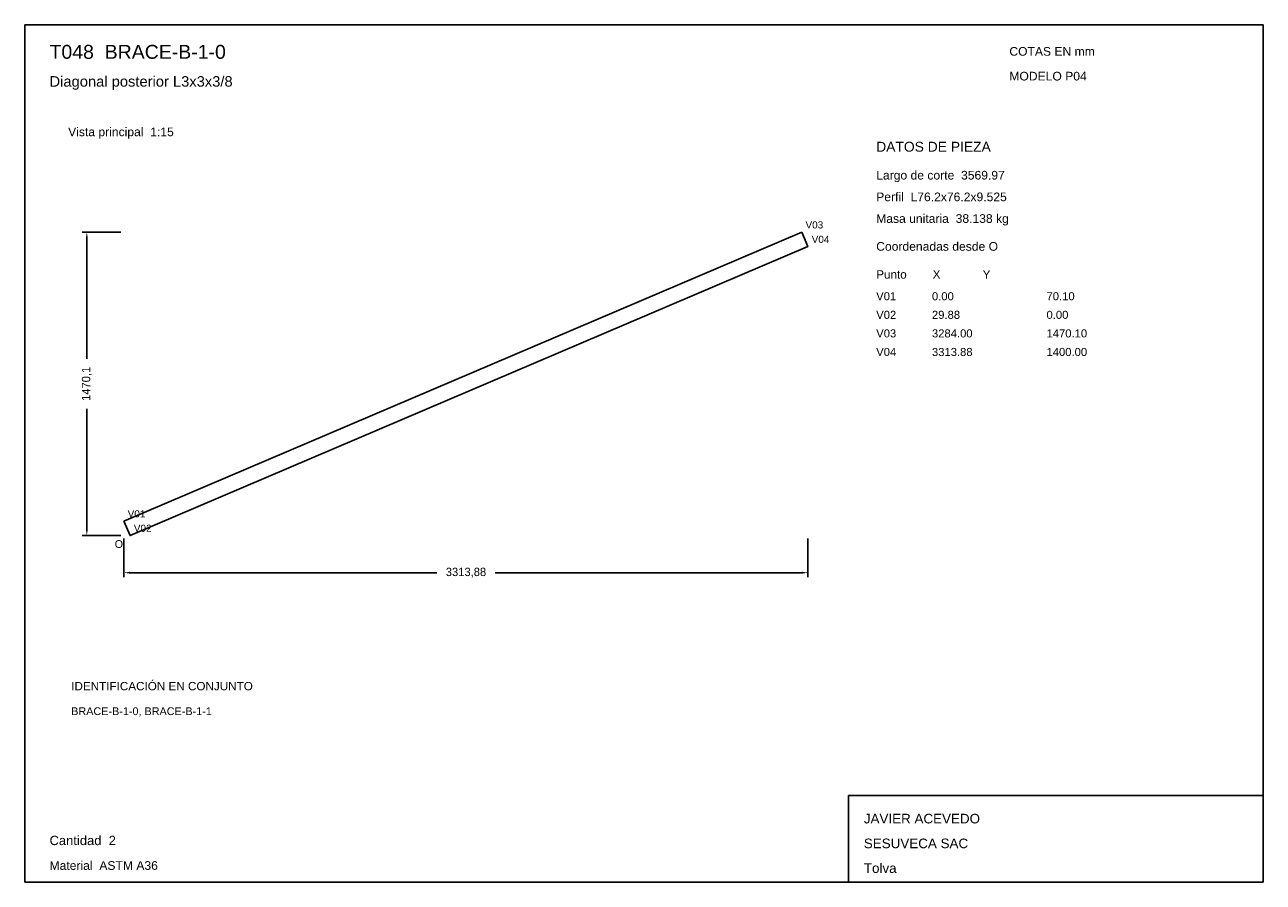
# Model space of a CAD drawing. Header units: millimetres. Extents: x 10 to 410, y 10 to 287.
import ezdxf

# ---------------------------------------------------------------- set-up
doc = ezdxf.new("R2010")
doc.units = ezdxf.units.MM
doc.styles.add('ARIAL', font='arial.ttf')
doc.dimstyles.get("Standard").update_dxf_attribs({"dimtxt": 2.5, "dimasz": 2.5, "dimexe": 1.25, "dimexo": 0.625, "dimtad": 1, "dimcen": 2.5, "dimazin": 3, "dimtfac": 1, "dimtmove": 0, "dimatfit": 3})

# ---------------------------------------------------------------- blocks, each defined once
blk = doc.blocks.new('_CLOSEDFILLED')
at = {"color": 0, "linetype": 'BYBLOCK'}
blk.add_solid([(-1, 0.16), (0, 0), (-1, -0.16)], dxfattribs=at)
blk = doc.blocks.new('*D1')
for p, q in [((42.04, 121), (42.04, 108.5)), ((262.96, 121), (262.96, 108.5)), ((44.04, 110), (143.05, 110)), ((161.95, 110), (260.96, 110))]:
    blk.add_line(p, q)
at = {"layer": 'Defpoints'}
for p in [(42.04, 122), (262.96, 122), (42.04, 110)]:
    blk.add_point(p, dxfattribs=at)
at = {"xscale": 2, "yscale": 2, "rotation": 180}
blk.add_blockref('_CLOSEDFILLED', (42.04, 110), dxfattribs=at)
at = {"xscale": 2, "yscale": 2}
blk.add_blockref('_CLOSEDFILLED', (262.96, 110), dxfattribs=at)
at = {"insert": (152.5, 110), "char_height": 2.7, "attachment_point": 5}
blk.add_mtext('3313,88', dxfattribs=at)
blk = doc.blocks.new('*D2')
for p, q in [((41.04, 220), (28.54, 220)), ((30.04, 179.1), (30.04, 218)), ((30.04, 124), (30.04, 162.9)), ((41.04, 122), (28.54, 122))]:
    blk.add_line(p, q)
at = {"layer": 'Defpoints'}
for p in [(42.04, 220), (30.04, 122), (42.04, 122)]:
    blk.add_point(p, dxfattribs=at)
at = {"xscale": 2, "yscale": 2}
for p, rotation in [((30.04, 220), 90), ((30.04, 122), 270)]:
    blk.add_blockref('_CLOSEDFILLED', p, dxfattribs=dict(at, rotation=rotation))
at = {"insert": (30.04, 171), "char_height": 2.7, "attachment_point": 5, "rotation": 90}
blk.add_mtext('1470,1', dxfattribs=at)

msp = doc.modelspace()

# ---------------------------------------------------------------- linework, layer by layer
for p, q in [((410, 287), (10, 287)), ((10, 287), (10, 10)), ((410, 10), (410, 287)), ((410, 38), (276, 38)), ((276, 38), (276, 10)), ((410, 10), (410, 38)), ((10, 10), (410, 10)), ((276, 10), (410, 10))]:
    msp.add_line(p, q)
for points in [[(42.03725, 126.66987), (260.97058, 220.0032), (260.97058, 220.0032)], [(260.97058, 220.0032), (262.96275, 215.33013), (262.96275, 215.33013)], [(44.02942, 121.9968), (262.96275, 215.33013), (262.96275, 215.33013)], [(42.03725, 126.66987), (44.02942, 121.9968), (44.02942, 121.9968)]]:
    msp.add_lwpolyline(points)

# ---------------------------------------------------------------- texts
at = {"style": 'ARIAL'}
for s, height, p in [('T048  BRACE-B-1-0', 4.5, (18, 276)), ('COTAS EN mm', 2.8, (328, 277)), ('Diagonal posterior L3x3x3/8', 3.4, (18, 267)), ('MODELO P04', 2.8, (328, 269)), ('Vista principal  1:15', 2.8, (24, 251)), ('DATOS DE PIEZA', 3.2, (285, 246)), ('Largo de corte  3569.97', 2.8, (285, 237)), ('Perfil  L76.2x76.2x9.525', 2.8, (285, 230)), ('Masa unitaria  38.138 kg', 2.8, (285, 223)), ('V03', 2.3, (262.17058, 221.2032)), ('V04', 2.3, (264.16278, 216.53013)), ('Coordenadas desde O', 2.8, (285, 214)), ('Punto        X             Y', 2.7, (285, 205)), ('V01', 2.6, (285, 198)), ('0.00', 2.6, (303, 198)), ('70.10', 2.6, (340, 198)), ('V02', 2.6, (285, 192)), ('29.88', 2.6, (303, 192)), ('0.00', 2.6, (340, 192)), ('V03', 2.6, (285, 186)), ('3284.00', 2.6, (303, 186)), ('1470.10', 2.6, (340, 186)), ('V04', 2.6, (285, 180)), ('3313.88', 2.6, (303, 180)), ('1400.00', 2.6, (340, 180)), ('V01', 2.3, (43.23725, 127.86986)), ('V02', 2.3, (45.22945, 123.1968)), ('O', 2.5, (39.03725, 117.9968)), ('IDENTIFICACIÓN EN CONJUNTO', 2.7, (25, 72)), ('BRACE-B-1-0, BRACE-B-1-1', 2.5, (25, 64)), ('JAVIER ACEVEDO', 3.1, (281, 29)), ('Cantidad  2', 3, (18, 22)), ('SESUVECA SAC', 3.1, (281, 21)), ('Material  ASTM A36', 2.8, (18, 14)), ('Tolva', 3.1, (281, 13))]:
    msp.add_text(s, height=height, dxfattribs=at).set_placement(p)

# ---------------------------------------------------------------- dimensions: what is measured, and where the dimension line sits
dim = msp.add_linear_dim(base=(30.03725, 121.9968), p1=(42.03725, 121.9968), p2=(42.03725, 220.0032), angle=90, dimstyle='Standard', override={"dimtxt": 2.7, "dimasz": 2, "dimexe": 1.5, "dimexo": 1, "dimgap": 1, "dimdec": 2, "dimlfac": 15, "dimzin": 8})
dim.commit()
dim.dimension.update_dxf_attribs({"geometry": '*D2', "text_midpoint": (30.03725, 171)})
dim = msp.add_linear_dim(base=(42.03725, 109.9968), p1=(42.03725, 121.9968), p2=(262.96275, 121.9968), dimstyle='Standard', override={"dimtxt": 2.7, "dimasz": 2, "dimexe": 1.5, "dimexo": 1, "dimgap": 1, "dimdec": 2, "dimlfac": 15, "dimzin": 8})
dim.commit()
dim.dimension.update_dxf_attribs({"geometry": '*D1', "text_midpoint": (152.5, 109.9968)})

doc.saveas('drawing.dxf')
